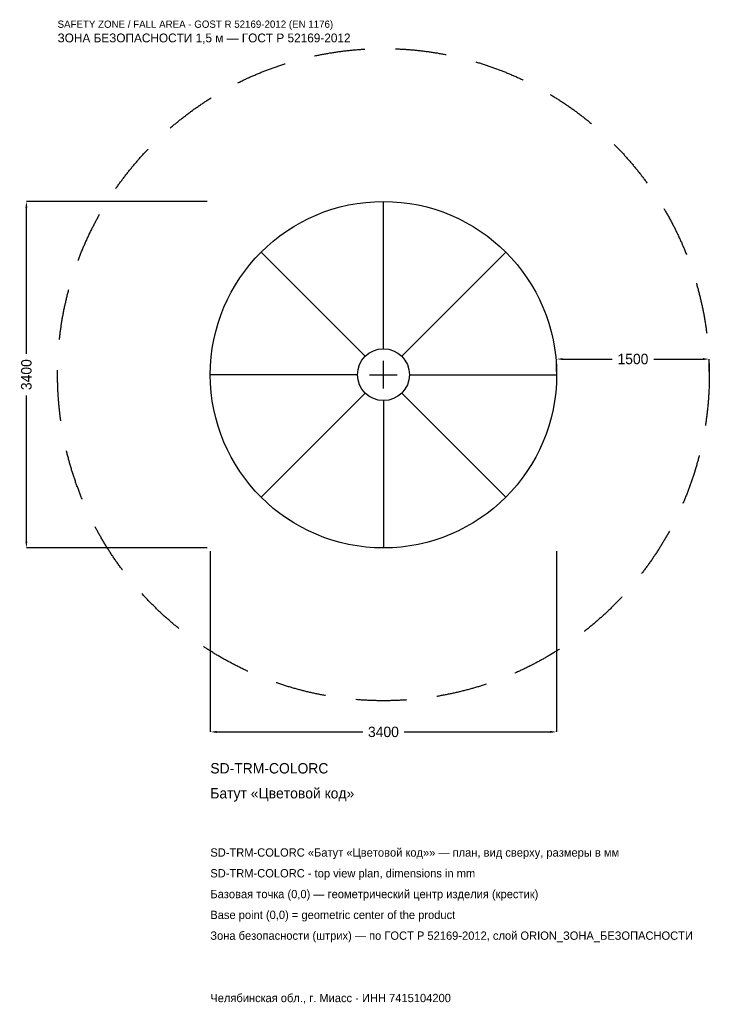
# Model space of a CAD drawing. Header units: metres. Extents: x -3572 to 3200, y -6179 to 3484.
import ezdxf

# ---------------------------------------------------------------- set-up
doc = ezdxf.new("R2010")
doc.units = ezdxf.units.M
doc.linetypes.add('DASHED', pattern=[800, 500, -300])
for name, color, linetype in [('ЗСК_ДАННЫЕ', 3, 'Continuous'), ('ЗСК_ЗОНА_БЕЗОПАСНОСТИ', 1, 'Continuous'), ('ЗСК_КОНТУР', 7, 'Continuous'), ('ЗСК_РАЗМЕРЫ', 8, 'Continuous')]:
    doc.layers.add(name, color=color, linetype=linetype)
doc.dimstyles.new('ORION', dxfattribs={"dimtxt": 102, "dimasz": 61.2, "dimexe": 1.25, "dimexo": 30.6, "dimtad": 1, "dimdec": 0, "dimcen": 2.5, "dimazin": 3, "dimtfac": 1, "dimtmove": 0, "dimatfit": 3})

# ---------------------------------------------------------------- blocks, each defined once
blk = doc.blocks.new('_CLOSEDFILLED')
at = {"color": 0, "linetype": 'BYBLOCK'}
blk.add_solid([(-1, 0.16), (0, 0), (-1, -0.16)], dxfattribs=at)
blk = doc.blocks.new('*D1')
for p, q in [((-1700, -1730.6), (-1700, -3506)), ((1700, -1730.6), (1700, -3506)), ((-1638.8, -3506), (-204, -3506)), ((204, -3506), (1638.8, -3506))]:
    blk.add_line(p, q)
at = {"layer": 'Defpoints'}
for p in [(-1700, -1700), (1700, -1700), (-1700, -3506)]:
    blk.add_point(p, dxfattribs=at)
at = {"layer": 'ЗСК_РАЗМЕРЫ', "xscale": 61.199999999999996, "yscale": 61.199999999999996, "rotation": 180}
blk.add_blockref('_CLOSEDFILLED', (-1700, -3506), dxfattribs=at)
at = {"layer": 'ЗСК_РАЗМЕРЫ', "xscale": 61.199999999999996, "yscale": 61.199999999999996}
blk.add_blockref('_CLOSEDFILLED', (1700, -3506), dxfattribs=at)
at = {"layer": 'ЗСК_РАЗМЕРЫ', "insert": (0, -3506), "char_height": 102, "attachment_point": 5}
blk.add_mtext('3400', dxfattribs=at)
blk = doc.blocks.new('*D2')
for p, q in [((-1730.6, 1700), (-3506, 1700)), ((-3506, 204), (-3506, 1638.8)), ((-3506, -1638.8), (-3506, -204)), ((-1730.6, -1700), (-3506, -1700))]:
    blk.add_line(p, q)
at = {"layer": 'Defpoints'}
for p in [(-1700, 1700), (-3506, -1700), (-1700, -1700)]:
    blk.add_point(p, dxfattribs=at)
at = {"layer": 'ЗСК_РАЗМЕРЫ', "xscale": 61.199999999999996, "yscale": 61.199999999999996}
for p, rotation in [((-3506, 1700), 90), ((-3506, -1700), 270)]:
    blk.add_blockref('_CLOSEDFILLED', p, dxfattribs=dict(at, rotation=rotation))
at = {"layer": 'ЗСК_РАЗМЕРЫ', "insert": (-3506, 0), "char_height": 102, "attachment_point": 5, "rotation": 90}
blk.add_mtext('3400', dxfattribs=at)
blk = doc.blocks.new('*D3')
for p, q in [((1700, 30.6), (1700, 153)), ((1761.2, 153), (2246, 153)), ((2654, 153), (3138.8, 153)), ((3200, 30.6), (3200, 153))]:
    blk.add_line(p, q)
at = {"layer": 'Defpoints'}
for p in [(1700, 153), (1700, 0), (3200, 0)]:
    blk.add_point(p, dxfattribs=at)
at = {"layer": 'ЗСК_РАЗМЕРЫ', "xscale": 61.199999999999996, "yscale": 61.199999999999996, "rotation": 180}
blk.add_blockref('_CLOSEDFILLED', (1700, 153), dxfattribs=at)
at = {"layer": 'ЗСК_РАЗМЕРЫ', "xscale": 61.199999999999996, "yscale": 61.199999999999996}
blk.add_blockref('_CLOSEDFILLED', (3200, 153), dxfattribs=at)
at = {"layer": 'ЗСК_РАЗМЕРЫ', "insert": (2450, 153), "char_height": 102, "attachment_point": 5}
blk.add_mtext('1500', dxfattribs=at)
blk = doc.blocks.new('ОРИОН SD-TRM-COLORC Батут Цветовой код')
at = {"layer": 'ЗСК_ЗОНА_БЕЗОПАСНОСТИ', "linetype": 'DASHED'}
blk.add_circle((0, 0), 3200, dxfattribs=at)
at = {"layer": 'ЗСК_КОНТУР'}
for p, q in [((0, 255), (0, 1700)), ((-180.3, 180.3), (-1202.1, 1202.1)), ((180.3, 180.3), (1202.1, 1202.1)), ((-255, 0), (-1700, 0)), ((255, 0), (1700, 0)), ((-180.3, -180.3), (-1202.1, -1202.1)), ((180.3, -180.3), (1202.1, -1202.1)), ((0, -255), (0, -1700))]:
    blk.add_line(p, q, dxfattribs=at)
for radius in [1700, 255]:
    blk.add_circle((0, 0), radius, dxfattribs=at)
at = {"layer": 'ЗСК_РАЗМЕРЫ'}
for p, q in [((0, -136), (0, 136)), ((-136, 0), (136, 0))]:
    blk.add_line(p, q, dxfattribs=at)
at = {"layer": 'ЗСК_ДАННЫЕ'}
for tag, p in [('АРТИКУЛ', (-1700, -3914)), ('НАИМЕНОВАНИЕ', (-1700, -4158.8))]:
    blk.add_attdef(tag, p, '', height=102, dxfattribs=at)
at = {"layer": 'ЗСК_ДАННЫЕ', "flags": 1}
for tag, p in [('ПРОИЗВОДИТЕЛЬ', (-1700, -4403.6)), ('ТЕЛЕФОН', (-1700, -4648.4)), ('САЙТ', (-1700, -5138)), ('АДРЕС', (-1700, -5382.8)), ('РЕКВИЗИТЫ', (-1700, -5627.6)), ('ГАБАРИТЫ', (-1700, -5872.4)), ('ЗОНА_БЕЗОПАСНОСТИ', (-1700, -6117.2))]:
    blk.add_attdef(tag, p, '', height=102, dxfattribs=at)
at = {"layer": 'ЗСК_ЗОНА_БЕЗОПАСНОСТИ', "color": 1}
for s, height, p in [('SAFETY ZONE / FALL AREA - GOST R 52169-2012 (EN 1176)', 71.4, (-3200, 3404)), ('ЗОНА БЕЗОПАСНОСТИ 1,5 м — ГОСТ Р 52169-2012', 86.7, (-3200, 3261.2))]:
    blk.add_text(s, height=height, dxfattribs=at).set_placement(p)
at = {"layer": 'ЗСК_РАЗМЕРЫ'}
dim = blk.add_linear_dim(base=(-3506, -1700), p1=(-1700, -1700), p2=(-1700, 1700), angle=90, dimstyle='ORION', dxfattribs=at)
dim.commit()
dim.dimension.update_dxf_attribs({"geometry": '*D2', "text_midpoint": (-3506, 0)})
for base, p1, p2, picture, middle in [((1700, 153), (1700, 0), (3200, 0), '*D3', (2450, 153)), ((-1700, -3506), (-1700, -1700), (1700, -1700), '*D1', (0, -3506))]:
    dim = blk.add_linear_dim(base=base, p1=p1, p2=p2, dimstyle='ORION', dxfattribs=at)
    dim.commit()
    dim.dimension.update_dxf_attribs({"geometry": picture, "text_midpoint": middle})

msp = doc.modelspace()

# ---------------------------------------------------------------- block references
msp.add_blockref('ОРИОН SD-TRM-COLORC Батут Цветовой код', (0, 0)).add_auto_attribs({'АРТИКУЛ': 'SD-TRM-COLORC', 'НАИМЕНОВАНИЕ': 'Батут «Цветовой код»'})

# ---------------------------------------------------------------- texts
at = {"layer": 'ЗСК_ДАННЫЕ', "color": 3}
for s, p in [('SD-TRM-COLORC «Батут «Цветовой код»» — план, вид сверху, размеры в мм', (-1700, -4730)), ('SD-TRM-COLORC - top view plan, dimensions in mm', (-1700, -4934)), ('Челябинская обл., г. Миасс · ИНН 7415104200', (-1700, -6158))]:
    msp.add_text(s, height=81.6, dxfattribs=at).set_placement(p)
at = {"layer": 'ЗСК_ДАННЫЕ', "color": 7}
for s, p in [('Базовая точка (0,0) — геометрический центр изделия (крестик)', (-1700, -5138)), ('Base point (0,0) = geometric center of the product', (-1700, -5342))]:
    msp.add_text(s, height=81.6, dxfattribs=at).set_placement(p)
at = {"layer": 'ЗСК_ДАННЫЕ', "color": 1}
msp.add_text('Зона безопасности (штрих) — по ГОСТ Р 52169-2012, слой ORION_ЗОНА_БЕЗОПАСНОСТИ', height=81.6, dxfattribs=at).set_placement((-1700, -5546))

doc.saveas('drawing.dxf')
